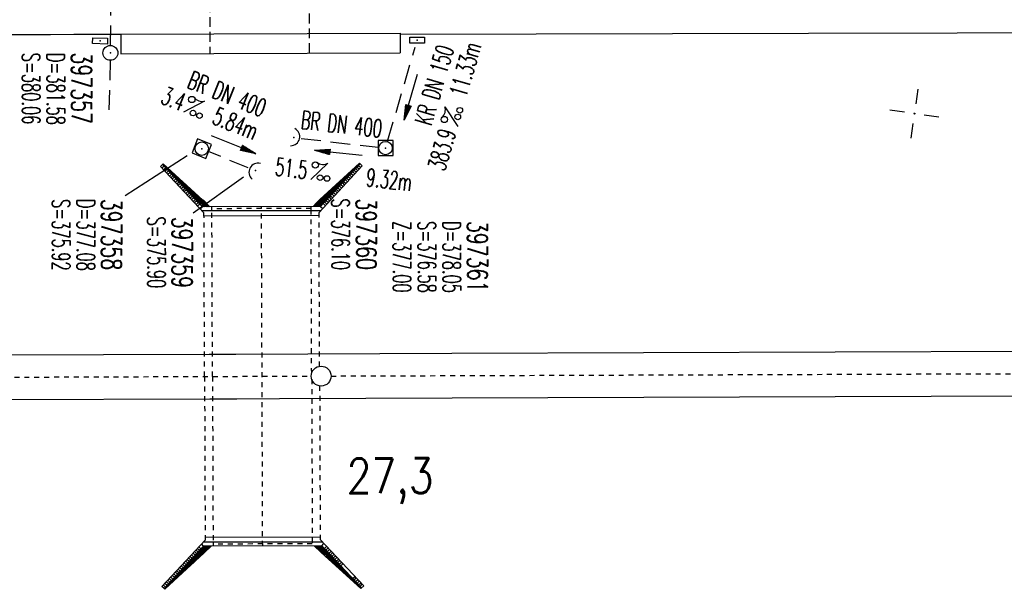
# Model space of a CAD drawing. Extents: x 0 to 1135, y 0 to 420.
# Tile 3 of 56: x 99 to 199, y 128 to 186. Entities that reach past the tile are written whole.
import ezdxf
from ezdxf.enums import TextEntityAlignment as Align

# ---------------------------------------------------------------- set-up
doc = ezdxf.new("R2010")
doc.units = 0
doc.header["$LTSCALE"] = 2
doc.header["$MEASUREMENT"] = 0
for name, pattern in [('ACAD_ISO02W100', [0.5, 0.25, -0.25]), ('ACAD_ISO03W100', [0.5, 0.25, -0.25]), ('ACAD_ISO05W100', [0.5, 0.25, -0.25]), ('ACAD_ISO10W100W', [0.5, 0.25, -0.25]), ('AUSGEZOGEN', [0]), ('GESTRICH-X2', [1.5, 1, -0.5]), ('GESTRICHELT', [0.75, 0.5, -0.25])]:
    doc.linetypes.add(name, pattern=pattern)
doc.layers.get('0').update_dxf_attribs({"linetype": 'AUSGEZOGEN'})
for name, color, linetype in [('Bahnachse', 7, 'CONTINUOUS'), ('BAUWO', 250, 'CONTINUOUS'), ('BAUWU', 250, 'GESTRICHELT'), ('FBR', 8, 'CONTINUOUS'), ('Gleisachsen', 7, 'CONTINUOUS'), ('Ingenieurbauwerke', 15, 'CONTINUOUS'), ('KANAL', 7, 'GESTRICH-X2'), ('NETZ', 250, 'CONTINUOUS'), ('PFEIL', 7, 'CONTINUOUS'), ('SCHACHTNR', 6, 'CONTINUOUS'), ('SCHSYMBOL', 7, 'CONTINUOUS'), ('TEXTO', 4, 'CONTINUOUS'), ('TEXTU', 4, 'CONTINUOUS')]:
    doc.layers.add(name, color=color, linetype=linetype)
doc.styles.add('ROMANS', font='romans.shx', dxfattribs={"width": 0.8})

# ---------------------------------------------------------------- blocks, each defined once
blk = doc.blocks.new('IKR')
at = {"color": 0}
for p, q in [((0, 1), (0, 2.5)), ((-2.5, 0), (-1, 0)), ((1, 0), (2.5, 0)), ((0, -2.5), (0, -1))]:
    blk.add_line(p, q, dxfattribs=at)
blk.add_circle((0, 0), 0.05, dxfattribs=at)
blk.add_point((0, 0), dxfattribs=at)
blk = doc.blocks.new('30')
at = {"color": 0}
for p, q in [((-0.75, -0.29), (-0.75, 0.293)), ((-0.75, 0.293), (0.753, 0.293)), ((0.753, 0.293), (0.753, -0.29)), ((0.753, -0.29), (-0.75, -0.29))]:
    blk.add_line(p, q, dxfattribs=at)
blk.add_point((0, 0), dxfattribs=at)
blk = doc.blocks.new('20')
blk.add_lwpolyline([(-0.754, -0.751), (0.754, -0.751), (0.754, 0.75), (-0.754, 0.75)], close=True)
blk.add_circle((0, 0), 0.676)
blk.add_point((0, 0))
blk = doc.blocks.new('PROM')
blk.add_line((1.566, 1.817), (0.019, 0.015))
for centre, radius in [((0.317, 1.51), 0.317), ((0.943, 0.291), 0.283), ((1.645, 0.287), 0.283)]:
    blk.add_circle(centre, radius)
blk.add_arc((0.992, 2.682), 1.033, 239.14139, 303.35492)
blk = doc.blocks.new('PFEIL2')
at = {"color": 0}
for p, q in [((0.88, 0.002), (-2.401, -0.012)), ((0.881, -0.271), (0.879, 0.276)), ((0.879, 0.276), (2.429, 0.009)), ((0.911, 0.27), (0.879, 0.265)), ((0.965, 0.261), (0.879, 0.246)), ((1.019, 0.252), (0.879, 0.228)), ((1.073, 0.242), (0.879, 0.209)), ((1.127, 0.233), (0.879, 0.191)), ((1.181, 0.224), (0.879, 0.172)), ((1.235, 0.214), (0.879, 0.154)), ((1.289, 0.205), (0.879, 0.135)), ((1.343, 0.196), (0.879, 0.117)), ((1.397, 0.187), (0.879, 0.098)), ((1.451, 0.177), (0.879, 0.08)), ((1.505, 0.168), (0.879, 0.061)), ((1.559, 0.159), (0.88, 0.043)), ((1.613, 0.149), (0.88, 0.024)), ((1.668, 0.14), (0.88, 0.006)), ((1.722, 0.131), (0.88, -0.013)), ((1.776, 0.121), (0.88, -0.031)), ((1.83, 0.112), (0.88, -0.05)), ((1.884, 0.103), (0.88, -0.068)), ((1.938, 0.094), (0.88, -0.087)), ((1.992, 0.084), (0.88, -0.105)), ((2.046, 0.075), (0.88, -0.124)), ((2.1, 0.066), (0.88, -0.142)), ((2.154, 0.056), (0.88, -0.161)), ((2.208, 0.047), (0.88, -0.179)), ((2.262, 0.038), (0.881, -0.198)), ((2.316, 0.029), (0.881, -0.216)), ((2.37, 0.019), (0.881, -0.235)), ((2.424, 0.01), (0.881, -0.253)), ((2.429, 0.009), (0.881, -0.271))]:
    blk.add_line(p, q, dxfattribs=at)
blk = doc.blocks.new('42')
at = {"color": 0}
blk.add_arc((-0.025, -0.311), 0.91, 12.5363, 167.4637, dxfattribs=at)
blk.add_point((0, 0), dxfattribs=at)
blk = doc.blocks.new('GST')
at = {"color": 0}
blk.add_circle((0, 0), 0.75, dxfattribs=at)
blk.add_point((0, 0), dxfattribs=at)

msp = doc.modelspace()

# ---------------------------------------------------------------- linework, layer by layer
at = {"layer": 'Bahnachse', "linetype": 'ACAD_ISO05W100'}
for points in [[(130.746, 149.594), (228.745, 149.933)], [(65.826, 149.369), (128.746, 149.587)]]:
    msp.add_lwpolyline(points, dxfattribs=at)
at = {"layer": 'Bahnachse', "linetype": 'Continuous'}
msp.add_circle((129.746, 149.585), 1, dxfattribs=at)
at = {"layer": 'BAUWO'}
for p, q in [((109.549, 184.06), (137.705, 184.143)), ((109.549, 184.06), (109.555, 182.076)), ((137.705, 184.143), (137.711, 182.159)), ((109.555, 182.076), (137.711, 182.159))]:
    msp.add_line(p, q, dxfattribs=at)
at = {"layer": 'BAUWU'}
for p, q in [((118.409, 220.274), (118.532, 182.102)), ((128.585, 182.132), (128.409, 220.298))]:
    msp.add_line(p, q, dxfattribs=at)
at = {"layer": 'FBR'}
msp.add_lwpolyline([(137.705, 184.053), (178.894, 184.146), (253.893, 184.315), (278.894, 184.372), (303.894, 184.429), (328.893, 184.485), (353.893, 184.542), (360.232, 184.554), (378.965, 184.632), (404.048, 184.851), (429.135, 185.198), (443.414, 185.471)], dxfattribs=at)
msp.add_arc((1.204, 22721.011), 22537.212, 270.0828236, 270.275443, dxfattribs=at)
at = {"layer": 'Gleisachsen', "linetype": 'Continuous'}
for p, q in [((121.144, 151.811), (142.932, 151.886)), ((142.932, 151.886), (242.931, 152.232)), ((42.932, 151.54), (118.452, 151.801)), ((25, 146.978), (118.513, 147.301)), ((121.236, 147.311), (125.535, 147.326)), ((125.535, 147.326), (142.947, 147.386)), ((142.947, 147.386), (242.947, 147.732))]:
    msp.add_line(p, q, dxfattribs=at)
at = {"layer": 'Gleisachsen'}
for p, q in [((118.452, 151.801), (121.144, 151.811)), ((118.513, 147.301), (121.236, 147.311))]:
    msp.add_line(p, q, dxfattribs=at)
at = {"layer": 'Ingenieurbauwerke', "linetype": 'Continuous'}
for p, q in [((113.762, 170.903), (113.543, 170.697)), ((113.762, 170.903), (113.543, 170.697)), ((113.912, 170.744), (113.693, 170.538)), ((117.501, 166.931), (113.761, 170.903)), ((117.501, 166.931), (113.761, 170.903)), ((113.834, 170.972), (113.762, 170.903)), ((113.834, 170.972), (113.762, 170.903)), ((113.891, 170.92), (113.818, 170.842)), ((117.832, 167.331), (113.834, 170.972)), ((113.965, 170.853), (113.887, 170.769)), ((114.039, 170.785), (113.956, 170.696)), ((133.896, 170.768), (129.536, 166.072)), ((129.631, 167.372), (133.603, 171.04)), ((129.964, 166.974), (133.676, 170.972)), ((129.964, 166.974), (133.676, 170.972)), ((133.372, 170.644), (133.28, 170.742)), ((133.44, 170.718), (133.353, 170.81)), ((133.508, 170.791), (133.427, 170.877)), ((133.576, 170.865), (133.5, 170.945)), ((133.527, 170.812), (133.747, 170.607)), ((133.645, 170.938), (133.574, 171.013)), ((133.603, 171.04), (133.896, 170.768)), ((133.603, 171.04), (133.896, 170.768)), ((113.543, 170.697), (117.936, 166.032)), ((114.062, 170.585), (113.843, 170.379)), ((114.212, 170.425), (113.993, 170.22)), ((114.112, 170.718), (114.025, 170.623)), ((114.186, 170.651), (114.093, 170.551)), ((114.362, 170.266), (114.143, 170.06)), ((114.26, 170.583), (114.162, 170.478)), ((114.334, 170.516), (114.231, 170.405)), ((114.512, 170.107), (114.293, 169.901)), ((114.408, 170.449), (114.299, 170.332)), ((114.482, 170.381), (114.368, 170.259)), ((114.556, 170.314), (114.437, 170.186)), ((114.662, 169.948), (114.443, 169.742)), ((114.63, 170.247), (114.506, 170.113)), ((114.704, 170.179), (114.574, 170.04)), ((114.812, 169.788), (114.593, 169.582)), ((114.778, 170.112), (114.643, 169.967)), ((114.852, 170.045), (114.712, 169.894)), ((114.926, 169.977), (114.78, 169.821)), ((115, 169.91), (114.849, 169.748)), ((115.074, 169.843), (114.918, 169.675)), ((115.148, 169.775), (114.986, 169.602)), ((132.417, 169.616), (132.251, 169.792)), ((132.485, 169.689), (132.325, 169.86)), ((132.553, 169.763), (132.398, 169.928)), ((132.622, 169.836), (132.472, 169.995)), ((132.69, 169.91), (132.545, 170.063)), ((132.758, 169.983), (132.619, 170.131)), ((132.634, 169.85), (132.854, 169.645)), ((132.826, 170.057), (132.692, 170.199)), ((132.894, 170.13), (132.766, 170.267)), ((132.783, 170.01), (133.003, 169.806)), ((132.963, 170.204), (132.839, 170.335)), ((133.031, 170.277), (132.913, 170.403)), ((132.932, 170.17), (133.152, 169.966)), ((133.099, 170.35), (132.986, 170.47)), ((133.167, 170.424), (133.06, 170.538)), ((133.081, 170.331), (133.301, 170.126)), ((133.235, 170.497), (133.133, 170.606)), ((133.304, 170.571), (133.207, 170.674)), ((133.23, 170.491), (133.449, 170.287)), ((133.378, 170.651), (133.598, 170.447)), ((114.962, 169.629), (114.743, 169.423)), ((115.111, 169.47), (114.893, 169.264)), ((115.261, 169.31), (115.043, 169.104)), ((115.222, 169.708), (115.055, 169.529)), ((115.296, 169.641), (115.124, 169.456)), ((115.369, 169.573), (115.193, 169.383)), ((115.411, 169.151), (115.193, 168.945)), ((115.443, 169.506), (115.261, 169.31)), ((115.517, 169.439), (115.33, 169.237)), ((115.561, 168.992), (115.343, 168.786)), ((115.591, 169.371), (115.399, 169.164)), ((115.665, 169.304), (115.467, 169.091)), ((115.711, 168.832), (115.493, 168.627)), ((115.739, 169.237), (115.536, 169.018)), ((115.813, 169.169), (115.605, 168.945)), ((115.887, 169.102), (115.674, 168.872)), ((115.961, 169.035), (115.742, 168.799)), ((116.035, 168.967), (115.811, 168.726)), ((116.109, 168.9), (115.88, 168.653)), ((116.183, 168.833), (115.948, 168.58)), ((116.257, 168.765), (116.017, 168.507)), ((131.394, 168.514), (131.149, 168.774)), ((131.462, 168.588), (131.223, 168.842)), ((131.53, 168.661), (131.296, 168.91)), ((131.599, 168.735), (131.37, 168.978)), ((131.667, 168.808), (131.443, 169.046)), ((131.735, 168.882), (131.517, 169.113)), ((131.803, 168.955), (131.59, 169.181)), ((131.871, 169.028), (131.664, 169.249)), ((131.94, 169.102), (131.737, 169.317)), ((131.741, 168.888), (131.961, 168.683)), ((132.008, 169.175), (131.811, 169.385)), ((132.076, 169.249), (131.884, 169.453)), ((131.89, 169.048), (132.109, 168.844)), ((132.144, 169.322), (131.958, 169.521)), ((132.212, 169.396), (132.031, 169.588)), ((132.038, 169.208), (132.258, 169.004)), ((132.281, 169.469), (132.104, 169.656)), ((132.349, 169.543), (132.178, 169.724)), ((132.187, 169.369), (132.407, 169.164)), ((132.336, 169.529), (132.556, 169.325)), ((132.485, 169.689), (132.705, 169.485)), ((115.861, 168.673), (115.643, 168.467)), ((116.011, 168.514), (115.793, 168.308)), ((116.161, 168.355), (115.943, 168.149)), ((116.331, 168.698), (116.086, 168.434)), ((116.311, 168.195), (116.093, 167.989)), ((116.405, 168.631), (116.154, 168.361)), ((116.479, 168.563), (116.223, 168.288)), ((116.461, 168.036), (116.243, 167.83)), ((116.552, 168.496), (116.292, 168.215)), ((116.626, 168.429), (116.361, 168.142)), ((116.611, 167.877), (116.393, 167.671)), ((116.7, 168.361), (116.429, 168.07)), ((116.774, 168.294), (116.498, 167.997)), ((116.848, 168.227), (116.567, 167.924)), ((116.922, 168.159), (116.635, 167.851)), ((116.996, 168.092), (116.704, 167.778)), ((117.07, 168.025), (116.773, 167.705)), ((117.144, 167.957), (116.842, 167.632)), ((117.218, 167.89), (116.91, 167.559)), ((117.292, 167.823), (116.979, 167.486)), ((130.439, 167.486), (130.121, 167.824)), ((130.507, 167.56), (130.194, 167.892)), ((130.576, 167.633), (130.268, 167.96)), ((130.644, 167.706), (130.341, 168.028)), ((130.712, 167.78), (130.415, 168.096)), ((130.78, 167.853), (130.488, 168.164)), ((130.848, 167.927), (130.562, 168.231)), ((130.917, 168), (130.635, 168.299)), ((130.699, 167.765), (130.918, 167.561)), ((130.985, 168.074), (130.709, 168.367)), ((131.053, 168.147), (130.782, 168.435)), ((130.847, 167.926), (131.067, 167.721)), ((131.121, 168.221), (130.855, 168.503)), ((131.189, 168.294), (130.929, 168.571)), ((130.996, 168.086), (131.216, 167.882)), ((131.258, 168.367), (131.002, 168.639)), ((131.326, 168.441), (131.076, 168.706)), ((131.145, 168.246), (131.365, 168.042)), ((131.294, 168.407), (131.514, 168.202)), ((131.443, 168.567), (131.663, 168.363)), ((131.592, 168.727), (131.812, 168.523)), ((116.761, 167.717), (116.543, 167.511)), ((116.911, 167.558), (116.693, 167.352)), ((117.061, 167.399), (116.843, 167.193)), ((117.211, 167.239), (116.993, 167.034)), ((117.07, 167.437), (117.048, 167.413)), ((117.366, 167.755), (117.07, 167.437)), ((117.207, 167.437), (117.116, 167.34)), ((117.361, 167.08), (117.143, 166.874)), ((117.344, 167.438), (117.185, 167.267)), ((117.44, 167.688), (117.207, 167.437)), ((117.48, 167.438), (117.254, 167.194)), ((117.501, 166.931), (117.29, 166.718)), ((117.501, 166.931), (117.29, 166.718)), ((117.501, 166.931), (117.29, 166.718)), ((117.501, 166.931), (117.29, 166.718)), ((117.617, 167.438), (117.322, 167.121)), ((117.514, 167.621), (117.344, 167.438)), ((117.735, 167.419), (117.391, 167.048)), ((117.507, 167.026), (117.46, 166.975)), ((117.588, 167.553), (117.48, 167.438)), ((117.785, 166.649), (117.501, 166.931)), ((117.785, 166.649), (117.501, 166.931)), ((117.785, 166.649), (117.501, 166.931)), ((117.785, 166.649), (117.501, 166.931)), ((117.809, 167.351), (117.507, 167.026)), ((117.89, 167.291), (117.529, 166.903)), ((117.961, 167.22), (117.6, 166.832)), ((117.662, 167.486), (117.617, 167.438)), ((118.032, 167.15), (117.671, 166.762)), ((118.103, 167.079), (117.742, 166.691)), ((118.174, 167.009), (117.84, 166.649)), ((118.534, 166.652), (117.841, 167.34)), ((118.245, 166.938), (117.977, 166.65)), ((118.316, 166.868), (118.114, 166.65)), ((118.387, 166.797), (118.25, 166.651)), ((128.934, 166.688), (129.622, 167.381)), ((129.13, 166.688), (129.035, 166.79)), ((129.267, 166.689), (129.105, 166.861)), ((129.404, 166.689), (129.176, 166.932)), ((129.541, 166.69), (129.246, 167.003)), ((129.678, 166.69), (129.317, 167.074)), ((129.75, 166.759), (129.387, 167.145)), ((129.821, 166.83), (129.458, 167.216)), ((129.891, 166.901), (129.528, 167.287)), ((129.962, 166.972), (129.599, 167.358)), ((130.03, 167.045), (129.68, 167.417)), ((129.682, 166.69), (129.964, 166.974)), ((129.682, 166.69), (129.964, 166.974)), ((129.758, 167.48), (129.753, 167.485)), ((130.098, 167.119), (129.758, 167.48)), ((129.895, 167.481), (129.827, 167.553)), ((130.167, 167.192), (129.895, 167.481)), ((130.032, 167.481), (129.9, 167.621)), ((129.964, 166.974), (130.177, 166.763)), ((129.964, 166.974), (130.177, 166.763)), ((130.169, 167.482), (129.974, 167.689)), ((130.235, 167.266), (130.032, 167.481)), ((130.305, 167.482), (130.047, 167.757)), ((130.103, 167.124), (130.323, 166.92)), ((130.303, 167.339), (130.169, 167.482)), ((130.252, 167.284), (130.472, 167.08)), ((130.371, 167.413), (130.305, 167.482)), ((130.401, 167.445), (130.621, 167.24)), ((130.55, 167.605), (130.769, 167.401)), ((117.785, 166.649), (117.564, 166.427)), ((129.738, 166.29), (117.732, 166.249)), ((117.762, 166.249), (129.708, 166.29)), ((129.682, 166.69), (117.785, 166.649)), ((117.936, 165.852), (117.936, 166.032)), ((117.937, 165.75), (129.537, 165.79)), ((118.458, 166.727), (118.387, 166.651)), ((118.529, 166.656), (118.524, 166.652)), ((128.993, 166.688), (128.964, 166.719)), ((129.682, 166.69), (129.904, 166.469)), ((113.689, 128.372), (118.05, 133.067)), ((118.049, 133.349), (129.649, 133.389)), ((134.042, 128.442), (129.65, 133.107)), ((134.042, 128.442), (129.65, 133.107)), ((117.622, 132.165), (113.909, 128.168)), ((117.622, 132.165), (113.909, 128.168)), ((117.334, 131.855), (117.114, 132.059)), ((117.483, 132.015), (117.262, 132.22)), ((117.647, 132.053), (117.279, 131.657)), ((117.622, 132.165), (117.409, 132.377)), ((117.622, 132.165), (117.409, 132.377)), ((117.622, 132.165), (117.409, 132.377)), ((117.622, 132.165), (117.409, 132.377)), ((117.903, 132.449), (117.622, 132.165)), ((117.903, 132.449), (117.622, 132.165)), ((117.903, 132.449), (117.622, 132.165)), ((117.903, 132.449), (117.622, 132.165)), ((118.015, 132.45), (117.647, 132.053)), ((117.903, 132.449), (117.681, 132.67)), ((118.152, 132.45), (117.72, 131.985)), ((118.289, 132.451), (117.793, 131.917)), ((117.847, 132.849), (129.854, 132.891)), ((129.854, 132.891), (117.847, 132.849)), ((118.426, 132.451), (117.867, 131.849)), ((129.8, 132.49), (117.903, 132.449)), ((118.563, 132.452), (117.94, 131.781)), ((118.652, 132.452), (117.964, 131.759)), ((118.652, 132.452), (117.964, 131.759)), ((129.052, 132.488), (129.745, 131.8)), ((129.052, 132.488), (129.745, 131.8)), ((129.795, 131.847), (129.191, 132.488)), ((129.868, 131.916), (129.328, 132.489)), ((129.941, 131.984), (129.465, 132.489)), ((130.014, 132.053), (129.602, 132.49)), ((130.086, 132.121), (129.739, 132.49)), ((129.8, 132.49), (130.021, 132.713)), ((129.8, 132.49), (130.021, 132.713)), ((129.8, 132.49), (130.084, 132.209)), ((129.8, 132.49), (130.084, 132.209)), ((130.344, 131.702), (130.014, 132.053)), ((130.084, 132.209), (130.295, 132.421)), ((130.084, 132.209), (130.295, 132.421)), ((130.084, 132.209), (133.824, 128.236)), ((130.084, 132.209), (133.824, 128.236)), ((130.481, 131.703), (130.086, 132.121)), ((130.224, 132.06), (130.443, 132.265)), ((130.374, 131.9), (130.593, 132.106)), ((117.279, 131.657), (113.979, 128.103)), ((117.954, 131.767), (113.982, 128.099)), ((117.416, 131.658), (114.891, 128.939)), ((117.553, 131.658), (115.849, 129.823)), ((116.44, 130.893), (116.22, 131.097)), ((116.589, 131.053), (116.369, 131.258)), ((116.738, 131.214), (116.518, 131.418)), ((116.887, 131.374), (116.667, 131.578)), ((117.69, 131.659), (116.806, 130.707)), ((117.036, 131.534), (116.816, 131.739)), ((117.185, 131.695), (116.965, 131.899)), ((117.72, 131.985), (117.416, 131.658)), ((117.793, 131.917), (117.553, 131.658)), ((117.867, 131.849), (117.69, 131.659)), ((117.827, 131.659), (117.764, 131.591)), ((117.94, 131.781), (117.827, 131.659)), ((129.754, 131.808), (133.751, 128.168)), ((129.933, 131.701), (129.795, 131.847)), ((130.07, 131.701), (129.868, 131.916)), ((130.301, 131.31), (129.933, 131.701)), ((130.207, 131.702), (129.941, 131.984)), ((131.265, 130.432), (130.07, 131.701)), ((132.229, 129.554), (130.207, 131.702)), ((133.192, 128.677), (130.344, 131.702)), ((133.782, 128.197), (130.481, 131.703)), ((130.524, 131.741), (130.743, 131.947)), ((130.674, 131.582), (130.893, 131.787)), ((130.824, 131.422), (131.043, 131.628)), ((130.974, 131.263), (131.193, 131.469)), ((131.124, 131.104), (131.343, 131.309)), ((131.274, 130.944), (131.493, 131.15)), ((115.547, 129.931), (115.327, 130.135)), ((115.696, 130.091), (115.476, 130.296)), ((115.845, 130.252), (115.625, 130.456)), ((115.994, 130.412), (115.774, 130.616)), ((116.143, 130.572), (115.923, 130.777)), ((116.291, 130.733), (116.071, 130.937)), ((131.424, 130.785), (131.643, 130.991)), ((131.574, 130.626), (131.793, 130.832)), ((131.724, 130.467), (131.943, 130.672)), ((114.654, 128.969), (114.434, 129.173)), ((114.803, 129.129), (114.583, 129.334)), ((114.952, 129.29), (114.731, 129.494)), ((115.1, 129.45), (114.88, 129.654)), ((115.249, 129.61), (115.029, 129.815)), ((115.398, 129.771), (115.178, 129.975)), ((132.924, 129.192), (133.142, 129.398)), ((133.074, 129.033), (133.292, 129.239)), ((133.224, 128.874), (133.442, 129.079)), ((113.909, 128.167), (113.689, 128.372)), ((113.909, 128.167), (113.689, 128.372)), ((114.058, 128.328), (113.838, 128.532)), ((113.982, 128.099), (113.909, 128.167)), ((113.982, 128.099), (113.909, 128.167)), ((114.207, 128.488), (113.987, 128.692)), ((114.356, 128.648), (114.136, 128.853)), ((114.505, 128.809), (114.285, 129.013)), ((133.374, 128.714), (133.592, 128.92)), ((133.524, 128.555), (133.742, 128.761)), ((133.674, 128.396), (133.892, 128.601)), ((133.751, 128.168), (134.042, 128.442)), ((133.751, 128.168), (134.042, 128.442))]:
    msp.add_line(p, q, dxfattribs=at)
at = {"layer": 'Ingenieurbauwerke', "linetype": 'ACAD_ISO10W100W'}
for p, q in [((128.934, 166.688), (129.622, 167.381)), ((129.622, 167.381), (130.227, 166.818)), ((123.852, 132.47), (123.734, 166.67)), ((117.964, 131.759), (117.358, 132.321)), ((129.745, 131.8), (130.346, 132.366))]:
    msp.add_line(p, q, dxfattribs=at)
at = {"layer": 'Ingenieurbauwerke', "linetype": 'ACAD_ISO03W100'}
for p, q in [((117.993, 149.55), (117.936, 165.852)), ((118.793, 149.552), (118.734, 166.652)), ((128.792, 149.885), (128.734, 166.687)), ((129.589, 150.573), (129.536, 166.072)), ((117.993, 149.55), (118.05, 133.067)), ((118.793, 149.552), (118.852, 132.453)), ((128.794, 149.279), (128.852, 132.487)), ((129.596, 148.597), (129.65, 133.107))]:
    msp.add_line(p, q, dxfattribs=at)
at = {"layer": 'Ingenieurbauwerke', "linetype": 'ACAD_ISO02W100'}
for p, q in [((118.735, 166.252), (118.734, 166.652)), ((128.734, 166.487), (118.734, 166.452)), ((128.735, 166.287), (128.734, 166.687)), ((118.85, 132.853), (118.852, 132.453)), ((128.851, 132.687), (118.851, 132.653))]:
    msp.add_line(p, q, dxfattribs=at)
at = {"layer": 'KANAL'}
for p, q in [((108.499, 182.926), (108.746, 200.471)), ((136.453, 173.28), (139.215, 182.736)), ((108.483, 181.413), (108.352, 176.371)), ((127.716, 173.541), (135.481, 172.661)), ((122.402, 170.569), (118.406, 172.21))]:
    msp.add_line(p, q, dxfattribs=at)
at = {"layer": 'SCHACHTNR'}
for p, q in [((116.232, 171.775), (109.995, 167.768)), ((121.927, 169.645), (116.836, 166.019))]:
    msp.add_line(p, q, dxfattribs=at)

# ---------------------------------------------------------------- block references
at = {"layer": 'NETZ', "rotation": 171.9288}
msp.add_blockref('IKR', (189.554, 176.038), dxfattribs=at)
at = {"layer": 'PFEIL'}
for p, rotation in [((138.793, 177.724), 253.6627041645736), ((120.905, 172.912), 337.7758041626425), ((131.495, 172.101), 173.5145041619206)]:
    msp.add_blockref('PFEIL2', p, dxfattribs=dict(at, rotation=rotation))
at = {"layer": 'SCHSYMBOL'}
for name, p, rotation in [('30', (107.457, 183.366), 358.2277614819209), ('30', (139.427, 183.441), 0.1294041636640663), ('GST', (108.5, 182.163), 180.1294041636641), ('42', (126.977, 173.621), 256.5946833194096), ('20', (117.71, 172.506), 337.785199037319), ('20', (136.24, 172.568), 0.1294041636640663), ('42', (123.112, 170.299), 61.95869449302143)]:
    msp.add_blockref(name, p, dxfattribs=dict(at, rotation=rotation))
at = {"layer": 'TEXTU'}
for p, rotation in [((115.851, 176.177), 338.1858670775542), ((143.536, 174.719), 73.66270416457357), ((128.673, 169.402), 353.5145041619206)]:
    msp.add_blockref('PROM', p, dxfattribs=dict(at, rotation=rotation))

# ---------------------------------------------------------------- texts
at = {"layer": 'Bahnachse', "linetype": 'Continuous', "style": 'ROMANS', "oblique": 0, "width": 0.8334}
msp.add_text('27,3', height=3.5, rotation=0.19523, dxfattribs=at).set_placement((132.329, 137.777))
at = {"layer": 'SCHACHTNR', "style": 'ROMANS'}
for s, height, width, p in [('S=380.06', 1.8, 0.6, (99.595, 182.177)), ('D=381.58', 1.8, 0.6, (102.088, 182.171)), ('397357', 2, 0.7, (104.584, 182.195)), ('S=375.92', 1.8, 0.6, (102.618, 167.43)), ('D=377.08', 1.8, 0.6, (105.115, 167.455)), ('397358', 2, 0.7, (107.607, 167.449)), ('S=376.10', 1.8, 0.6, (130.801, 167.49)), ('397360', 2, 0.7, (133.293, 167.484)), ('S=375.90', 1.8, 0.6, (112.231, 165.662)), ('397359', 2, 0.7, (114.722, 165.655)), ('Z=377.00', 1.8, 0.6, (136.98, 165.217)), ('S=376.58', 1.8, 0.6, (139.503, 165.205)), ('D=378.05', 1.8, 0.6, (142, 165.23)), ('397361', 2, 0.7, (144.493, 165.224))]:
    msp.add_text(s, height=height, rotation=270.1294, dxfattribs=dict(at, width=width)).set_placement(p)
at = {"layer": 'TEXTO', "style": 'ROMANS', "width": 0.6}
for s, rotation, p in [('KR DN 150', 73.6627, (142.015, 178.662)), ('BR DN 400', 338.18587, (119.928, 177.184)), ('BR DN 400', 353.5145, (131.706, 174.08))]:
    msp.add_text(s, height=1.8, rotation=rotation, dxfattribs=at).set_placement(p, align=Align.CENTER)
at = {"layer": 'TEXTU', "style": 'ROMANS', "width": 0.6}
for s, rotation, p in [('11.33m', 73.6627, (144.363, 177.59)), ('3.4', 338.18587, (113.458, 177.129)), ('5.84m', 338.18587, (118.638, 175.076)), ('383.9', 73.6627, (142.205, 170.164)), ('51.5', 353.5145, (125.042, 169.816)), ('9.32m', 353.5145, (134.209, 168.744))]:
    msp.add_text(s, height=1.8, rotation=rotation, dxfattribs=at).set_placement(p)

doc.saveas('drawing.dxf')
